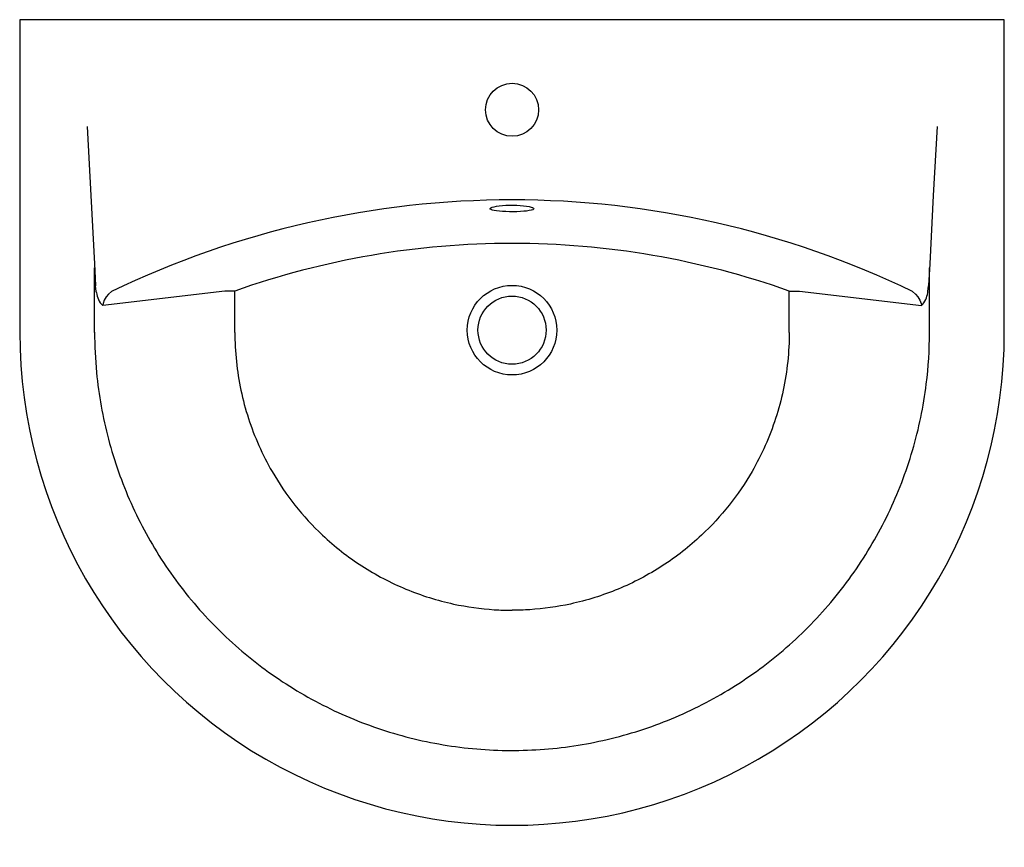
# Model space of a CAD drawing. Header units: millimetres. Extents: x 169.585 to 170.235, y 145.056 to 145.603.
import ezdxf

# ---------------------------------------------------------------- set-up
doc = ezdxf.new("R2010")
doc.units = ezdxf.units.MM
doc.layers.add('SANINDUSA', color=3, linetype='Continuous')

msp = doc.modelspace()

# ---------------------------------------------------------------- linework, layer by layer
at = {"layer": 'SANINDUSA'}
for p, q in [((170.2355, 145.60275), (169.5855, 145.60275)), ((169.5855, 145.60275), (169.5855, 145.39615)), ((169.62989, 145.53231), (169.63238, 145.48667)), ((170.1911, 145.53231), (170.18861, 145.48667)), ((169.6349, 145.39615), (169.6349, 145.43899)), ((170.1861, 145.39615), (170.1861, 145.43899)), ((169.72077, 145.42353), (169.64024, 145.41412)), ((169.72749, 145.42357), (169.72077, 145.42353)), ((169.72749, 145.39628), (169.72749, 145.42357)), ((170.0935, 145.39628), (170.0935, 145.42357)), ((170.0935, 145.42357), (170.10022, 145.42353)), ((170.10022, 145.42353), (170.18076, 145.41412))]:
    msp.add_line(p, q, dxfattribs=at)
at = {"layer": 'SANINDUSA', "ltscale": 0.5}
for p, q in [((169.5855, 145.60275), (169.5855, 145.39615)), ((170.2355, 145.39615), (170.2355, 145.60275))]:
    msp.add_line(p, q, dxfattribs=at)
at = {"layer": 'SANINDUSA', "flags": 128}
for points in [[(169.63238, 145.48667), (169.63476, 145.44145), (169.63554, 145.42722), (169.63556, 145.42694)], [(170.18861, 145.48667), (170.18623, 145.44145), (170.18545, 145.42722), (170.18544, 145.42694)], [(169.89742, 145.47704), (169.8966, 145.47734), (169.89612, 145.47769), (169.89609, 145.47815), (169.89653, 145.47852), (169.89738, 145.47889), (169.89745, 145.4789)], [(169.92338, 145.477), (169.92319, 145.47694), (169.92183, 145.47665), (169.92014, 145.47642), (169.91817, 145.47622), (169.916, 145.47608), (169.91367, 145.47598), (169.91127, 145.47594), (169.90884, 145.47595), (169.90647, 145.47601), (169.90421, 145.47612), (169.90213, 145.47628), (169.90028, 145.47649), (169.89871, 145.47674), (169.89748, 145.47702), (169.89742, 145.47704)], [(169.89745, 145.4789), (169.89861, 145.47923), (169.90019, 145.47954), (169.90206, 145.47981), (169.90418, 145.48002), (169.90646, 145.48017), (169.90885, 145.48026), (169.91126, 145.48027), (169.91366, 145.48021), (169.91595, 145.48009), (169.91809, 145.4799), (169.92002, 145.47966), (169.9217, 145.47938), (169.92307, 145.47905), (169.92379, 145.47881)], [(169.92497, 145.47792), (169.92476, 145.47758), (169.92419, 145.47725), (169.92338, 145.477)], [(169.92379, 145.47881), (169.92409, 145.4787), (169.92476, 145.47831), (169.92497, 145.47792)], [(169.63607, 145.42254), (169.63592, 145.42333), (169.63556, 145.42694)], [(169.64602, 145.42321), (169.64415, 145.42159), (169.64255, 145.4197), (169.64129, 145.41759), (169.64045, 145.41537), (169.64021, 145.41403)], [(170.17497, 145.42321), (170.17684, 145.42159), (170.17844, 145.4197), (170.17971, 145.41759), (170.18054, 145.41537), (170.18078, 145.41403)], [(170.18492, 145.42254), (170.18507, 145.42333), (170.18544, 145.42694)]]:
    msp.add_lwpolyline(points, dxfattribs=at)
at = {"layer": 'SANINDUSA', "ltscale": 0.5}
for centre, radius in [((169.9105, 145.54325), 0.0175), ((169.9105, 145.39775), 0.02957), ((169.9105, 145.39775), 0.0225)]:
    msp.add_circle(centre, radius, dxfattribs=at)
for centre, radius, start, end in [((169.9105, 144.87586), 0.6079, 64.21063, 115.78939), ((169.9105, 144.90687), 0.54816, 90.00001, 109.50313), ((169.9105, 144.90687), 0.54816, 70.49687, 89.99999)]:
    msp.add_arc(centre, radius, start, end, dxfattribs=at)
at = {"layer": 'SANINDUSA'}
for centre, start, end in [((169.65009, 145.42412), 186.46292, 225.66366), ((170.17091, 145.42412), 314.33636, 353.5371)]:
    msp.add_arc(centre, 0.0141, start, end, dxfattribs=at)
at = {"layer": 'SANINDUSA', "ltscale": 0.5}
msp.add_ellipse((169.9105, 145.39615), major_axis=(0, -0.32537), ratio=0.998859, start_param=4.711706, end_param=7.853982, dxfattribs=at)
for points, knots in [([(169.6349, 145.39634), (169.63489, 145.38746), (169.63531, 145.37858), (169.63759, 145.35487), (169.64023, 145.34012), (169.64785, 145.31123), (169.65283, 145.2971), (169.66501, 145.26983), (169.67221, 145.2567), (169.68863, 145.23176), (169.69786, 145.21996), (169.71809, 145.19801), (169.72909, 145.18786), (169.7526, 145.16947), (169.7651, 145.16124), (169.79126, 145.1469), (169.80492, 145.1408), (169.83306, 145.13088), (169.84752, 145.12707), (169.87689, 145.12184), (169.89178, 145.12042), (169.9216, 145.12), (169.93652, 145.12101), (169.96602, 145.12543), (169.98059, 145.12884), (170.00898, 145.13797), (170.02281, 145.1437), (170.04936, 145.15731), (170.06208, 145.16519), (170.08608, 145.18292), (170.09736, 145.19276), (170.11819, 145.21414), (170.12774, 145.22568), (170.14484, 145.25015), (170.1524, 145.26309), (170.16533, 145.29001), (170.1707, 145.30399), (170.17912, 145.33266), (170.18216, 145.34733), (170.18539, 145.37343), (170.1861, 145.38479), (170.1861, 145.39615)], [4.711706, 4.711706, 4.711706, 4.711706, 4.808242, 4.808242, 4.970589, 4.970589, 5.132936, 5.132936, 5.295282, 5.295282, 5.457629, 5.457629, 5.619976, 5.619976, 5.782322, 5.782322, 5.944669, 5.944669, 6.107016, 6.107016, 6.269362, 6.269362, 6.431709, 6.431709, 6.594056, 6.594056, 6.756402, 6.756402, 6.918749, 6.918749, 7.081096, 7.081096, 7.243442, 7.243442, 7.405789, 7.405789, 7.568136, 7.568136, 7.730482, 7.730482, 7.853982, 7.853982, 7.853982, 7.853982]), ([(169.72749, 145.39628), (169.72749, 145.38986), (169.72782, 145.38344), (169.72982, 145.36429), (169.7325, 145.35166), (169.74042, 145.32725), (169.74566, 145.31546), (169.75656, 145.29659), (169.76161, 145.28914), (169.77275, 145.27509), (169.77883, 145.26848), (169.79338, 145.25482), (169.80207, 145.24802), (169.82052, 145.23609), (169.83029, 145.23096), (169.8506, 145.22253), (169.86116, 145.21922), (169.88076, 145.21499), (169.88975, 145.21373), (169.90268, 145.2129), (169.90659, 145.21278), (169.9105, 145.21278)], [4.711706, 4.711706, 4.711706, 4.711706, 4.816629, 4.816629, 5.026475, 5.026475, 5.236322, 5.236322, 5.383074, 5.383074, 5.529827, 5.529827, 5.709896, 5.709896, 5.889965, 5.889965, 6.070619, 6.070619, 6.219047, 6.219047, 6.283184, 6.283184, 6.283184, 6.283184]), ([(170.0935, 145.39628), (170.09351, 145.38986), (170.09317, 145.38344), (170.09117, 145.36429), (170.08849, 145.35166), (170.08057, 145.32725), (170.07533, 145.31546), (170.06444, 145.29659), (170.05938, 145.28914), (170.04825, 145.27509), (170.04216, 145.26848), (170.02762, 145.25482), (170.01892, 145.24802), (170.00047, 145.23609), (169.99071, 145.23096), (169.97039, 145.22253), (169.95984, 145.21922), (169.94023, 145.21499), (169.93124, 145.21373), (169.91832, 145.2129), (169.91441, 145.21278), (169.9105, 145.21278)], [4.711706, 4.711706, 4.711706, 4.711706, 4.816629, 4.816629, 5.026475, 5.026475, 5.236322, 5.236322, 5.383074, 5.383074, 5.529827, 5.529827, 5.709896, 5.709896, 5.889965, 5.889965, 6.070619, 6.070619, 6.219047, 6.219047, 6.283184, 6.283184, 6.283184, 6.283184])]:
    msp.add_open_spline(points, degree=3, knots=knots, dxfattribs=at)

doc.saveas('drawing.dxf')
